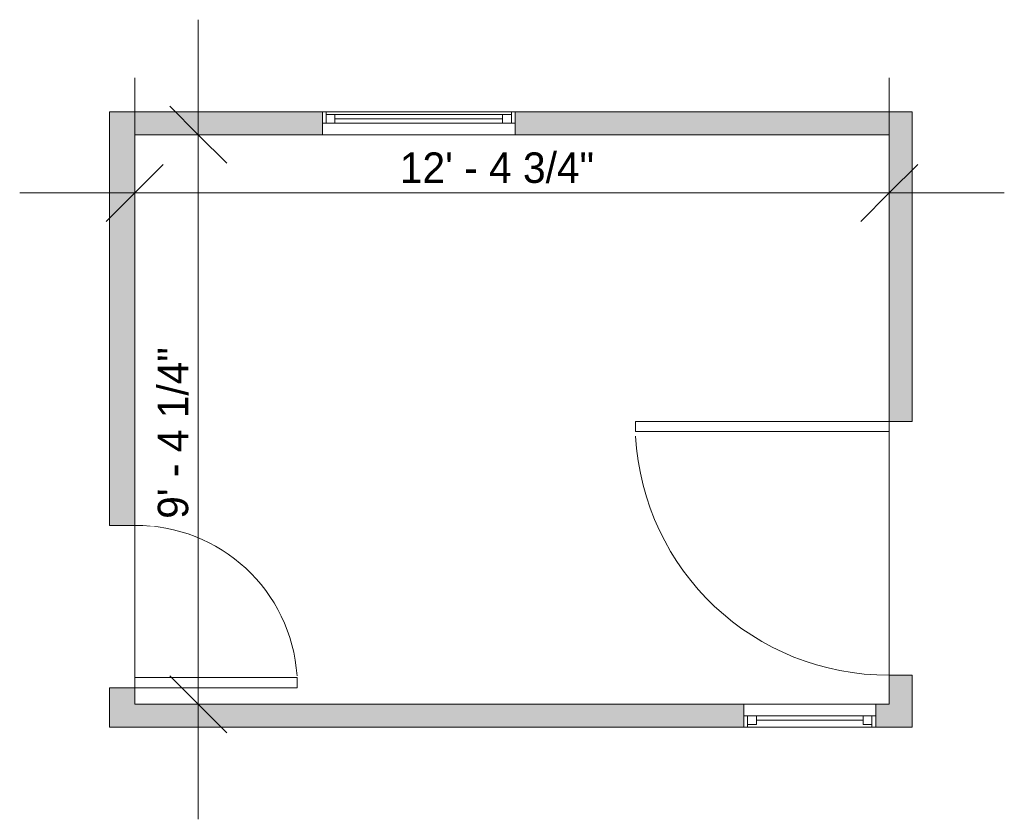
# Model space of a CAD drawing. Header units: inches. Extents: x 1341 to 1535, y -1496 to -1339.
import ezdxf

# ---------------------------------------------------------------- set-up
doc = ezdxf.new("R2010")
doc.units = ezdxf.units.IN
doc.header["$MEASUREMENT"] = 0
for name, color, linetype, lineweight in [('A-ANNO-DIMS', 211, 'Continuous', 9), ('A-ANNO-DIMS-192', 211, 'Continuous', 9), ('A-DOOR', 31, 'Continuous', 9), ('A-FLOR', 192, 'Continuous', 9), ('A-GLAZ', 151, 'Continuous', 9), ('A-WALL', 90, 'Continuous', 9), ('A-WALL-PATT', 111, 'Continuous', 9)]:
    doc.layers.add(name, color=color, linetype=linetype, lineweight=lineweight)
doc.styles.add('Inter', font='txt', dxfattribs={"height": 6})
doc.dimstyles.new('Linear_-_1_32__Inter__Imperial__SMALL', dxfattribs={"dimscale": 12, "dimtxt": 7.948799, "dimasz": 0.9375, "dimexe": 1.889764, "dimexo": 1.259843, "dimgap": 0, "dimtad": 1, "dimrnd": 0.25, "dimzin": 1, "dimdsep": 46, "dimlunit": 4, "dimtxsty": 'Inter', "dimblk1": 'OBLIQUE', "dimblk2": 'OBLIQUE', "dimsah": 1, "dimcen": 0.09, "dimdle": 1.889764, "dimazin": 0, "dimtfac": 1, "dimtdec": 4, "dimtix": 1, "dimtmove": 0, "dimatfit": 3, "dimfxl": 1, "dimtvp": 1, "dimtfill": 1, "dimfrac": 2, "dimtolj": 1, "dimtzin": 0, "dimarcsym": 2})

# ---------------------------------------------------------------- blocks, each defined once
blk = doc.blocks.new('Planitar - Single Door_Flush Panel - 2_-8_ x 6_-8_-4186326-Barn Dimension Plan')
at = {"layer": 'A-DOOR'}
for p, q in [((13.99, 2.5), (13.99, 34.5)), ((16, 34.5), (13.99, 34.5)), ((16, 2.5), (16, 34.5)), ((16, 2.5), (13.99, 2.5))]:
    blk.add_line(p, q, dxfattribs=at)
blk.add_arc((15.77, 2.8), 31.77, 93.8608, 180.5412, dxfattribs=at)
blk = doc.blocks.new('Planitar - Single Door_Flush Panel - 4_-2_ x 6_-8_-4186282-Barn Dimension Plan')
at = {"layer": 'A-DOOR'}
for p, q in [((22.99, 2.25), (22.99, 52.25)), ((25, 52.25), (22.99, 52.25)), ((25, 2.25), (25, 52.25)), ((25, 2.25), (22.99, 2.25))]:
    blk.add_line(p, q, dxfattribs=at)
blk.add_arc((24.77, 2.55), 49.77, 93.0734, 180.3454, dxfattribs=at)
blk = doc.blocks.new('Planitar-Fixed - Default 1-4292420-Barn Dimension Plan')
at = {"layer": 'A-GLAZ'}
for p, q in [((-19, 2.76), (-18.25, 2.76)), ((-18.25, 2.76), (-19, 2.76)), ((-19, 2.76), (-19, 0.53)), ((-18.25, 2.76), (-18.25, 0.53)), ((-18.25, 2.76), (18.25, 2.76)), ((-18.25, 0.53), (-18.25, 2.76)), ((-18.25, 2.26), (-16.52, 2.26)), ((-16.52, 2.26), (-18.25, 2.26)), ((-18.25, 2.26), (-18.25, 0.53)), ((-16.52, 2.26), (-16.52, 0.53)), ((-16.52, 2.26), (16.52, 2.26)), ((-16.52, 0.53), (-16.52, 2.26)), ((16.52, 2.26), (16.52, 0.53)), ((18.25, 2.26), (16.52, 2.26)), ((18.25, 2.26), (16.52, 2.26)), ((16.52, 2.26), (16.52, 0.53)), ((18.25, 2.76), (18.25, 0.53)), ((18.96, 2.76), (18.25, 2.76)), ((19, 2.76), (18.25, 2.76)), ((18.25, 2.76), (18.25, 0.53)), ((18.25, 0.53), (18.25, 2.26)), ((19, 0.53), (19, 2.76)), ((19, 0.53), (-19, 0.53)), ((-19, 0.53), (-19, -1.74)), ((-18.25, 0.53), (-16.52, 0.53)), ((16.52, 0.53), (18.25, 0.53)), ((19, -1.74), (19, 0.53)), ((-19, -1.74), (19, -1.74)), ((-19, -1.74), (-17.74, -1.74)), ((19, -1.74), (17.74, -1.74))]:
    blk.add_line(p, q, dxfattribs=at)
at = {"layer": 'A-GLAZ', "lineweight": 18}
blk.add_line((-16.52, 1.4), (16.52, 1.4), dxfattribs=at)
blk = doc.blocks.new('Planitar-Fixed - Default 1-4292592-Barn Dimension Plan')
at = {"layer": 'A-GLAZ'}
for p, q in [((-13, 2.76), (-12.25, 2.76)), ((-13, 2.76), (13, 2.76)), ((-13, 2.76), (-13, 0.53)), ((-12.25, 2.76), (-12.25, 0.53)), ((-12.25, 2.26), (-10.52, 2.26)), ((-10.52, 2.26), (-10.52, 0.53)), ((10.52, 2.26), (10.52, 0.53)), ((12.25, 2.26), (10.52, 2.26)), ((12.25, 2.76), (12.25, 0.53)), ((12.96, 2.76), (12.25, 2.76)), ((13, 0.53), (13, 2.76)), ((13, 0.53), (-13, 0.53)), ((-13, 0.53), (-13, -1.74)), ((13, 0.53), (-13, 0.53)), ((-13, 0.53), (13, 0.53)), ((-13, 0.53), (-13, -1.74)), ((-12.25, 0.53), (-10.52, 0.53)), ((10.52, 0.53), (12.25, 0.53)), ((13, -1.74), (13, 0.53)), ((13, -1.74), (13, 0.53)), ((-13, -1.74), (13, -1.74)), ((-13, -1.74), (-11.74, -1.74)), ((13, -1.74), (-13, -1.74)), ((13, -1.74), (11.74, -1.74))]:
    blk.add_line(p, q, dxfattribs=at)
at = {"layer": 'A-GLAZ', "lineweight": 18}
blk.add_line((-10.52, 1.4), (10.52, 1.4), dxfattribs=at)
blk = doc.blocks.new('DIMBLOCK1-Barn Dimension Plan')
at = {"layer": 'A-ANNO-DIMS-192'}
for p, q in [((1375.9, -1338.57), (1375.9, -1496.17)), ((1368.73, -1361.24), (1398.57, -1361.24)), ((1375.9, -1361.24), (1368.73, -1361.24)), ((1368.73, -1473.49), (1398.57, -1473.49)), ((1375.9, -1473.49), (1368.73, -1473.49))]:
    blk.add_line(p, q, dxfattribs=at)
at = {"layer": 'A-ANNO-DIMS-192', "lineweight": 35}
for p, q in [((1375.9, -1361.24), (1370.27, -1355.62)), ((1375.9, -1361.24), (1381.52, -1366.87)), ((1375.9, -1473.49), (1370.27, -1467.87)), ((1375.9, -1473.49), (1381.52, -1479.12))]:
    blk.add_line(p, q, dxfattribs=at)
at = {"layer": 'A-ANNO-DIMS-192', "color": 0, "insert": (1367.91, -1436.94), "char_height": 6, "width": 46.9774, "attachment_point": 1, "rotation": 90, "line_spacing_factor": 0.9936, "style": 'Inter', "bg_fill": 3, "box_fill_scale": 1.25, "bg_fill_color": 256, "bg_fill_true_color": 13158600, "bg_fill_transparency": 0}
blk.add_mtext('9\' - 4 1/4"', dxfattribs=at)
blk = doc.blocks.new('_Oblique')
at = {"color": 0, "linetype": 'ByBlock', "lineweight": -2}
blk.add_line((-0.5, -0.5), (0.5, 0.5), dxfattribs=at)
blk = doc.blocks.new('DIMBLOCK2-Barn Dimension Plan')
at = {"layer": 'A-ANNO-DIMS-192'}
for p, q in [((1363.36, -1379.88), (1363.36, -1350.04)), ((1512.11, -1379.88), (1512.11, -1350.04)), ((1340.69, -1372.72), (1534.79, -1372.72)), ((1363.36, -1372.72), (1363.36, -1379.88)), ((1512.11, -1372.72), (1512.11, -1379.88))]:
    blk.add_line(p, q, dxfattribs=at)
at = {"layer": 'A-ANNO-DIMS-192', "lineweight": 35}
for p, q in [((1363.36, -1372.72), (1368.99, -1367.09)), ((1512.11, -1372.72), (1517.74, -1367.09)), ((1363.36, -1372.72), (1357.74, -1378.34)), ((1512.11, -1372.72), (1506.49, -1378.34))]:
    blk.add_line(p, q, dxfattribs=at)
at = {"layer": 'A-ANNO-DIMS-192', "color": 0, "insert": (1415.63, -1364.73), "char_height": 6, "width": 53.0582, "attachment_point": 1, "line_spacing_factor": 0.9936, "style": 'Inter', "bg_fill": 3, "box_fill_scale": 1.25, "bg_fill_color": 256, "bg_fill_true_color": 13158600, "bg_fill_transparency": 0}
blk.add_mtext('12\' - 4 3/4"', dxfattribs=at)

msp = doc.modelspace()

# ---------------------------------------------------------------- hatches: boundary and pattern name
at = {"layer": 'A-WALL-PATT'}
h = msp.add_hatch(color=9, dxfattribs=at)
h.paths.add_polyline_path([(1512.115, -1361.244), (1516.615, -1361.244), (1516.615, -1356.744), (1438.364, -1356.744), (1438.364, -1361.244)], flags=0)
h.paths.add_polyline_path([(1399.604, -1361.244), (1400.364, -1361.244), (1400.364, -1356.744), (1358.365, -1356.744), (1358.365, -1361.244), (1363.365, -1361.244)], flags=0)
h = msp.add_hatch(color=9, dxfattribs=at)
h.paths.add_polyline_path([(1363.365, -1473.494), (1363.365, -1470.244), (1358.365, -1470.244), (1358.365, -1473.494)], flags=0)
h.paths.add_polyline_path([(1363.365, -1438.244), (1363.365, -1361.244), (1358.365, -1361.244), (1358.365, -1438.244)], flags=0)
h = msp.add_hatch(color=9, dxfattribs=at)
h.paths.add_polyline_path([(1516.615, -1477.994), (1516.615, -1467.744), (1512.115, -1467.744), (1512.115, -1477.994)], flags=0)
h.paths.add_polyline_path([(1516.615, -1417.744), (1516.615, -1361.244), (1512.115, -1361.244), (1512.115, -1417.744)], flags=0)
h = msp.add_hatch(color=9, dxfattribs=at)
h.paths.add_polyline_path([(1509.446, -1477.994), (1512.115, -1477.994), (1512.115, -1473.494), (1509.446, -1473.494), (1509.446, -1477.913)], flags=0)
h.paths.add_polyline_path([(1483.446, -1477.994), (1483.446, -1473.494), (1358.365, -1473.494), (1358.365, -1477.994)], flags=0)

# ---------------------------------------------------------------- linework, layer by layer
at = {"layer": 'A-FLOR'}
for p, q in [((1512.115, -1467.744), (1512.115, -1417.744)), ((1363.365, -1438.244), (1363.365, -1470.244))]:
    msp.add_line(p, q, dxfattribs=at)
at = {"layer": 'A-WALL'}
for p, q in [((1400.364, -1356.744), (1358.365, -1356.744)), ((1358.365, -1356.744), (1358.365, -1438.244)), ((1516.615, -1356.744), (1438.364, -1356.744)), ((1516.615, -1417.744), (1516.615, -1356.744)), ((1363.365, -1361.244), (1400.364, -1361.244)), ((1363.365, -1438.244), (1363.365, -1361.244)), ((1438.364, -1361.244), (1512.115, -1361.244)), ((1512.115, -1361.244), (1512.115, -1417.744)), ((1512.115, -1417.744), (1516.615, -1417.744)), ((1358.365, -1438.244), (1363.365, -1438.244)), ((1512.115, -1467.744), (1512.115, -1473.494)), ((1516.615, -1467.744), (1512.115, -1467.744)), ((1516.615, -1477.994), (1516.615, -1467.744)), ((1358.365, -1470.244), (1358.365, -1477.994)), ((1363.365, -1470.244), (1358.365, -1470.244)), ((1363.365, -1473.494), (1363.365, -1470.244)), ((1483.446, -1473.494), (1363.365, -1473.494)), ((1512.115, -1473.494), (1509.446, -1473.494)), ((1358.365, -1477.994), (1483.446, -1477.994)), ((1509.446, -1477.994), (1516.615, -1477.994))]:
    msp.add_line(p, q, dxfattribs=at)

# ---------------------------------------------------------------- block references
at = {"layer": 'A-DOOR'}
for name, p, rotation in [('Planitar - Single Door_Flush Panel - 4_-2_ x 6_-8_-4186282-Barn Dimension Plan', (1514.365, -1442.744), 89.99999999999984), ('Planitar - Single Door_Flush Panel - 2_-8_ x 6_-8_-4186326-Barn Dimension Plan', (1360.865, -1454.244), 269.9999999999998)]:
    msp.add_blockref(name, p, dxfattribs=dict(at, rotation=rotation))
at = {"layer": 'A-GLAZ'}
msp.add_blockref('Planitar-Fixed - Default 1-4292420-Barn Dimension Plan', (1419.364, -1359.505), dxfattribs=at)
at = {"layer": 'A-GLAZ', "rotation": 180}
msp.add_blockref('Planitar-Fixed - Default 1-4292592-Barn Dimension Plan', (1496.446, -1475.232), dxfattribs=at)

# ---------------------------------------------------------------- next in the draw order: dimensions: what is measured, and where the dimension line sits
at = {"layer": 'A-ANNO-DIMS'}
dim = msp.add_linear_dim(base=(1375.898, -1473.494), p1=(1383.852, -1361.244), p2=(1383.852, -1473.494), angle=90, dimstyle='Linear_-_1_32__Inter__Imperial__SMALL', override={"dimpost": '<>', "dimfxl": 112.25}, dxfattribs=at)
dim.commit()
dim.dimension.update_dxf_attribs({"geometry": 'DIMBLOCK1-Barn Dimension Plan', "text_midpoint": (1372.306, -1417.369)})

# ---------------------------------------------------------------- next in the draw order: dimensions: what is measured, and where the dimension line sits
dim = msp.add_linear_dim(base=(1512.115, -1372.719), p1=(1363.365, -1364.764), p2=(1512.115, -1364.764), dimstyle='Linear_-_1_32__Inter__Imperial__SMALL', override={"dimpost": '<>', "dimfxl": 148.75}, dxfattribs=at)
dim.commit()
dim.dimension.update_dxf_attribs({"geometry": 'DIMBLOCK2-Barn Dimension Plan', "text_midpoint": (1437.74, -1369.127)})

doc.saveas('drawing.dxf')
